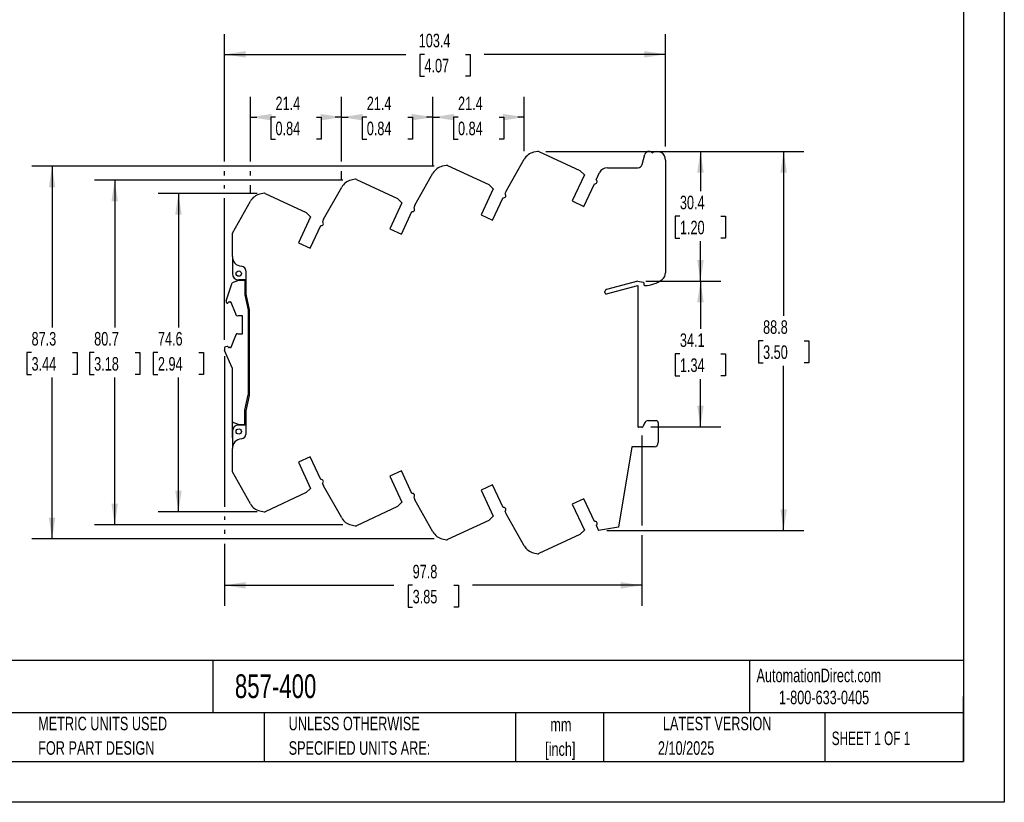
# Model space of a CAD drawing. Header units: millimetres. Extents: x 0 to 419, y 0 to 324.
# Tile 2 of 3: x 188 to 419, y 0 to 183. Entities that reach past the tile are written whole.
import ezdxf

# ---------------------------------------------------------------- set-up
doc = ezdxf.new("R2010")
doc.units = ezdxf.units.MM
doc.header["$LTSCALE"] = 1.5
doc.linetypes.add('CENTERX2', pattern=[20.32, 12.7, -2.54, 2.54, -2.54])
doc.layers.add('DIMENSIONS', color=140, linetype='Continuous', lineweight=25)
doc.layers.add('TEXT', color=140, linetype='Continuous', lineweight=25)
doc.styles.add('SLDTEXTSTYLE0', font='TXT', dxfattribs={"width": 0.7})
doc.styles.add('SLDTEXTSTYLE1', font='TXT', dxfattribs={"width": 0.65})
doc.dimstyles.new('SLDDIMSTYLE0', dxfattribs={"dimtxt": 3.237012, "dimasz": 4.953, "dimexe": 0, "dimexo": 0.0625, "dimgap": 0.809253, "dimtad": 0, "dimtih": 1, "dimtoh": 1, "dimrnd": 1e-09, "dimzin": 12, "dimdsep": 46, "dimtxsty": 'SLDTEXTSTYLE0', "dimsah": 1, "dimcen": 0.09, "dimadec": 0, "dimazin": 3, "dimtfac": 1, "dimtofl": 0, "dimtmove": 0, "dimatfit": 3, "dimfxl": 0, "dimfrac": 2, "dimtolj": 1, "dimtzin": 12, "dimarcsym": 0})

# ---------------------------------------------------------------- blocks, each defined once
blk = doc.blocks.new('SW_NOTE_0_1')
at = {"layer": 'TEXT', "color": 0, "linetype": 'CENTERX2', "lineweight": 18, "char_height": 3.175, "attachment_point": 2, "style": 'SLDTEXTSTYLE0'}
for s, insert in [('mm', (4.27, 4.09)), ('[inch]', (4.14, -1.64))]:
    blk.add_mtext(s, dxfattribs=dict(at, insert=insert))
blk = doc.blocks.new('SW_NOTE_0_2')
at = {"layer": 'TEXT', "color": 0, "linetype": 'CENTERX2', "lineweight": 18, "char_height": 3.175, "attachment_point": 1, "style": 'SLDTEXTSTYLE0'}
for s, insert in [('UNLESS OTHERWISE', (0, 4.09)), ('SPECIFIED UNITS ARE:', (0, -1.64))]:
    blk.add_mtext(s, dxfattribs=dict(at, insert=insert))
blk = doc.blocks.new('SW_NOTE_0_6')
at = {"layer": 'TEXT', "color": 0, "linetype": 'CENTERX2', "lineweight": 18, "char_height": 3.175, "attachment_point": 1, "style": 'SLDTEXTSTYLE0'}
for s, insert in [('METRIC UNITS USED', (0, 4.09)), ('FOR PART DESIGN', (0, -1.64))]:
    blk.add_mtext(s, dxfattribs=dict(at, insert=insert))
blk = doc.blocks.new('_D_2')
at = {"layer": 'DIMENSIONS'}
for p, q in [((244, 142.64), (220.83, 142.64)), ((225.59, 142.64), (225.59, 111.23)), ((220.78, 105.36), (219.7, 105.36)), ((219.7, 105.36), (219.7, 100.21)), ((230.4, 105.36), (231.49, 105.36)), ((231.49, 105.36), (231.49, 100.21)), ((219.7, 100.21), (220.78, 100.21)), ((225.59, 68.07), (225.59, 99.49)), ((231.49, 100.21), (230.4, 100.21)), ((244, 68.07), (220.83, 68.07))]:
    blk.add_line(p, q, dxfattribs=at)
for points in [[(225.59, 142.64), (224.83, 137.68), (226.35, 137.68)], [(225.59, 68.07), (226.35, 73.03), (224.83, 73.03)]]:
    blk.add_solid(points, dxfattribs=at)
at = {"layer": 'DIMENSIONS', "char_height": 3.175, "attachment_point": 1, "style": 'SLDTEXTSTYLE0'}
for s, insert in [('74.6', (220.78, 110.17)), ('2.94', (220.78, 104.3))]:
    blk.add_mtext(s, dxfattribs=dict(at, insert=insert))
blk = doc.blocks.new('_D_3')
at = {"layer": 'DIMENSIONS'}
for p, q in [((264.13, 145.72), (205.89, 145.72)), ((210.65, 145.72), (210.65, 111.23)), ((205.84, 105.36), (204.75, 105.36)), ((204.75, 105.36), (204.75, 100.21)), ((215.46, 105.36), (216.55, 105.36)), ((216.55, 105.36), (216.55, 100.21)), ((204.75, 100.21), (205.84, 100.21)), ((210.65, 64.99), (210.65, 99.49)), ((216.55, 100.21), (215.46, 100.21)), ((264.13, 64.99), (205.89, 64.99))]:
    blk.add_line(p, q, dxfattribs=at)
for points in [[(210.65, 145.72), (209.89, 140.77), (211.41, 140.77)], [(210.65, 64.99), (211.41, 69.95), (209.89, 69.95)]]:
    blk.add_solid(points, dxfattribs=at)
at = {"layer": 'DIMENSIONS', "char_height": 3.175, "attachment_point": 1, "style": 'SLDTEXTSTYLE0'}
for s, insert in [('80.7', (205.84, 110.17)), ('3.18', (205.84, 104.3))]:
    blk.add_mtext(s, dxfattribs=dict(at, insert=insert))
blk = doc.blocks.new('_D_4')
at = {"layer": 'DIMENSIONS'}
for p, q in [((285.52, 148.99), (191.22, 148.99)), ((195.98, 148.99), (195.98, 111.23)), ((191.17, 105.36), (190.08, 105.36)), ((190.08, 105.36), (190.08, 100.21)), ((200.79, 105.36), (201.88, 105.36)), ((201.88, 105.36), (201.88, 100.21)), ((190.08, 100.21), (191.17, 100.21)), ((195.98, 61.72), (195.98, 99.49)), ((201.88, 100.21), (200.79, 100.21)), ((285.52, 61.72), (191.22, 61.72))]:
    blk.add_line(p, q, dxfattribs=at)
for points in [[(195.98, 148.99), (195.22, 144.04), (196.74, 144.04)], [(195.98, 61.72), (196.74, 66.68), (195.22, 66.68)]]:
    blk.add_solid(points, dxfattribs=at)
at = {"layer": 'DIMENSIONS', "char_height": 3.175, "attachment_point": 1, "style": 'SLDTEXTSTYLE0'}
for s, insert in [('87.3', (191.17, 110.17)), ('3.44', (191.17, 104.3))]:
    blk.add_mtext(s, dxfattribs=dict(at, insert=insert))
blk = doc.blocks.new('_D_5')
at = {"layer": 'DIMENSIONS'}
for p, q in [((311.71, 152.48), (372.15, 152.48)), ((367.39, 152.48), (367.39, 113.96)), ((362.58, 108.09), (361.5, 108.09)), ((361.5, 108.09), (361.5, 102.95)), ((372.2, 108.09), (373.29, 108.09)), ((373.29, 108.09), (373.29, 102.95)), ((361.5, 102.95), (362.58, 102.95)), ((367.39, 63.7), (367.39, 102.22)), ((373.29, 102.95), (372.2, 102.95)), ((325.95, 63.7), (372.15, 63.7))]:
    blk.add_line(p, q, dxfattribs=at)
for points in [[(367.39, 152.48), (366.63, 147.52), (368.15, 147.52)], [(367.39, 63.7), (368.15, 68.66), (366.63, 68.66)]]:
    blk.add_solid(points, dxfattribs=at)
at = {"layer": 'DIMENSIONS', "char_height": 3.175, "attachment_point": 1, "style": 'SLDTEXTSTYLE0'}
for s, insert in [('88.8', (362.58, 112.91)), ('3.50', (362.58, 107.04))]:
    blk.add_mtext(s, dxfattribs=dict(at, insert=insert))
blk = doc.blocks.new('_D_6')
at = {"layer": 'DIMENSIONS'}
for p, q in [((335.13, 122.09), (352.67, 122.09)), ((347.9, 122.09), (347.9, 110.9)), ((343.09, 105.03), (342.01, 105.03)), ((342.01, 105.03), (342.01, 99.89)), ((352.71, 105.03), (353.8, 105.03)), ((353.8, 105.03), (353.8, 99.89)), ((342.01, 99.89), (343.09, 99.89)), ((353.8, 99.89), (352.71, 99.89)), ((347.9, 87.97), (347.9, 99.16)), ((336.28, 87.97), (352.67, 87.97))]:
    blk.add_line(p, q, dxfattribs=at)
for points in [[(347.9, 122.09), (347.14, 117.14), (348.67, 117.14)], [(347.9, 87.97), (348.67, 92.92), (347.14, 92.92)]]:
    blk.add_solid(points, dxfattribs=at)
at = {"layer": 'DIMENSIONS', "char_height": 3.175, "attachment_point": 1, "style": 'SLDTEXTSTYLE0'}
for s, insert in [('34.1', (343.09, 109.85)), ('1.34', (343.09, 103.98))]:
    blk.add_mtext(s, dxfattribs=dict(at, insert=insert))
blk = doc.blocks.new('_D_7')
at = {"layer": 'DIMENSIONS'}
for p, q in [((311.71, 152.48), (352.67, 152.48)), ((347.9, 152.48), (347.9, 143.15)), ((343.09, 137.28), (342.01, 137.28)), ((342.01, 137.28), (342.01, 132.14)), ((352.71, 137.28), (353.8, 137.28)), ((353.8, 137.28), (353.8, 132.14)), ((342.01, 132.14), (343.09, 132.14)), ((353.8, 132.14), (352.71, 132.14)), ((347.9, 122.09), (347.9, 131.41)), ((335.13, 122.09), (352.67, 122.09))]:
    blk.add_line(p, q, dxfattribs=at)
for points in [[(347.9, 152.48), (347.14, 147.52), (348.67, 147.52)], [(347.9, 122.09), (348.67, 127.04), (347.14, 127.04)]]:
    blk.add_solid(points, dxfattribs=at)
at = {"layer": 'DIMENSIONS', "char_height": 3.175, "attachment_point": 1, "style": 'SLDTEXTSTYLE0'}
for s, insert in [('30.4', (343.09, 142.1)), ('1.20', (343.09, 136.23))]:
    blk.add_mtext(s, dxfattribs=dict(at, insert=insert))
blk = doc.blocks.new('_D_8')
at = {"layer": 'DIMENSIONS'}
for p, q in [((236.36, 150.13), (236.36, 179.97)), ((339.72, 153.62), (339.72, 179.97)), ((236.36, 175.21), (278.85, 175.21)), ((283.23, 175.21), (282.15, 175.21)), ((282.15, 175.21), (282.15, 170.07)), ((292.85, 175.21), (293.94, 175.21)), ((293.94, 175.21), (293.94, 170.07)), ((339.72, 175.21), (297.24, 175.21)), ((282.15, 170.07), (283.23, 170.07)), ((293.94, 170.07), (292.85, 170.07)), ((236.36, 146.86), (236.36, 147.85)), ((236.36, 143.78), (236.36, 144.58)), ((236.36, 108.33), (236.36, 141.49))]:
    blk.add_line(p, q, dxfattribs=at)
for points in [[(236.36, 175.21), (241.32, 174.45), (241.32, 175.97)], [(339.72, 175.21), (334.77, 175.97), (334.77, 174.45)]]:
    blk.add_solid(points, dxfattribs=at)
at = {"layer": 'DIMENSIONS', "char_height": 3.175, "attachment_point": 1, "style": 'SLDTEXTSTYLE0'}
for s, insert in [('103.4', (281.89, 180.03)), ('4.07', (283.23, 174.16))]:
    blk.add_mtext(s, dxfattribs=dict(at, insert=insert))
blk = doc.blocks.new('_D_9')
at = {"layer": 'DIMENSIONS'}
for p, q in [((263.83, 150.13), (263.83, 165.25)), ((285.22, 149.27), (285.22, 165.25)), ((263.83, 160.49), (265.33, 160.49)), ((269.72, 160.49), (268.63, 160.49)), ((268.63, 160.49), (268.63, 155.34)), ((279.34, 160.49), (280.42, 160.49)), ((280.42, 160.49), (280.42, 155.34)), ((285.22, 160.49), (283.72, 160.49)), ((268.63, 155.34), (269.72, 155.34)), ((280.42, 155.34), (279.34, 155.34)), ((263.83, 146), (263.83, 147.85))]:
    blk.add_line(p, q, dxfattribs=at)
for points in [[(263.83, 160.49), (268.79, 159.73), (268.79, 161.25)], [(285.22, 160.49), (280.27, 161.25), (280.27, 159.73)]]:
    blk.add_solid(points, dxfattribs=at)
at = {"layer": 'DIMENSIONS', "char_height": 3.175, "attachment_point": 1, "style": 'SLDTEXTSTYLE0'}
for s, insert in [('21.4', (269.72, 165.31)), ('0.84', (269.72, 159.44))]:
    blk.add_mtext(s, dxfattribs=dict(at, insert=insert))
blk = doc.blocks.new('_D_10')
at = {"layer": 'DIMENSIONS'}
for p, q in [((242.45, 150.13), (242.45, 165.25)), ((263.83, 150.13), (263.83, 165.25)), ((242.45, 160.49), (243.95, 160.49)), ((248.33, 160.49), (247.25, 160.49)), ((247.25, 160.49), (247.25, 155.34)), ((257.95, 160.49), (259.04, 160.49)), ((259.04, 160.49), (259.04, 155.34)), ((263.83, 160.49), (262.34, 160.49)), ((247.25, 155.34), (248.33, 155.34)), ((259.04, 155.34), (257.95, 155.34)), ((242.45, 146.86), (242.45, 147.85)), ((263.83, 146), (263.83, 147.85)), ((242.45, 142.73), (242.45, 144.58))]:
    blk.add_line(p, q, dxfattribs=at)
for points in [[(242.45, 160.49), (247.4, 159.73), (247.4, 161.25)], [(263.83, 160.49), (258.88, 161.25), (258.88, 159.73)]]:
    blk.add_solid(points, dxfattribs=at)
at = {"layer": 'DIMENSIONS', "char_height": 3.175, "attachment_point": 1, "style": 'SLDTEXTSTYLE0'}
for s, insert in [('21.4', (248.33, 165.31)), ('0.84', (248.33, 159.44))]:
    blk.add_mtext(s, dxfattribs=dict(at, insert=insert))
blk = doc.blocks.new('_D_11')
at = {"layer": 'DIMENSIONS'}
for p, q in [((285.22, 149.27), (285.22, 165.25)), ((306.6, 152.54), (306.6, 165.25)), ((285.22, 160.49), (286.72, 160.49)), ((291.1, 160.49), (290.02, 160.49)), ((290.02, 160.49), (290.02, 155.34)), ((300.72, 160.49), (301.81, 160.49)), ((301.81, 160.49), (301.81, 155.34)), ((306.6, 160.49), (305.11, 160.49)), ((290.02, 155.34), (291.1, 155.34)), ((301.81, 155.34), (300.72, 155.34))]:
    blk.add_line(p, q, dxfattribs=at)
for points in [[(285.22, 160.49), (290.17, 159.73), (290.17, 161.25)], [(306.6, 160.49), (301.65, 161.25), (301.65, 159.73)]]:
    blk.add_solid(points, dxfattribs=at)
at = {"layer": 'DIMENSIONS', "char_height": 3.175, "attachment_point": 1, "style": 'SLDTEXTSTYLE0'}
for s, insert in [('21.4', (291.1, 165.31)), ('0.84', (291.1, 159.44))]:
    blk.add_mtext(s, dxfattribs=dict(at, insert=insert))
blk = doc.blocks.new('_D_12')
at = {"layer": 'DIMENSIONS'}
for p, q in [((236.36, 104.52), (236.36, 69.22)), ((334.2, 85.95), (334.2, 64.85)), ((236.36, 66.93), (236.36, 66.14)), ((236.36, 63.85), (236.36, 62.87)), ((334.2, 62.56), (334.2, 46.06)), ((236.36, 60.58), (236.36, 46.06)), ((236.36, 50.83), (276.09, 50.83)), ((280.47, 50.83), (279.38, 50.83)), ((279.38, 50.83), (279.38, 45.68)), ((290.09, 50.83), (291.18, 50.83)), ((291.18, 50.83), (291.18, 45.68)), ((334.2, 50.83), (294.48, 50.83)), ((279.38, 45.68), (280.47, 45.68)), ((291.18, 45.68), (290.09, 45.68))]:
    blk.add_line(p, q, dxfattribs=at)
for points in [[(236.36, 50.83), (241.32, 50.06), (241.32, 51.59)], [(334.2, 50.83), (329.24, 51.59), (329.24, 50.06)]]:
    blk.add_solid(points, dxfattribs=at)
at = {"layer": 'DIMENSIONS', "char_height": 3.175, "attachment_point": 1, "style": 'SLDTEXTSTYLE0'}
for s, insert in [('97.8', (280.47, 55.64)), ('3.85', (280.47, 49.77))]:
    blk.add_mtext(s, dxfattribs=dict(at, insert=insert))

msp = doc.modelspace()

# ---------------------------------------------------------------- linework, layer by layer
at = {"color": 7, "linetype": 'Continuous'}
for p, q in [((419.104, 323.854), (419.104, 0.004)), ((419.104, 0.004), (0.004, 0.004))]:
    msp.add_line(p, q, dxfattribs=at)
for p, q in [((309.801, 152.477), (308.807, 152.259)), ((310.057, 152.448), (319.675, 147.964)), ((302.386, 143.142), (306.605, 150.631)), ((334.237, 149.397), (334.858, 151.715)), ((339.724, 150.456), (339.724, 124.057)), ((288.416, 149.207), (287.422, 148.989)), ((288.672, 149.178), (298.29, 144.694)), ((320.724, 146.977), (319.675, 147.964)), ((326.092, 148.656), (333.271, 148.656)), ((267.031, 145.937), (266.037, 145.719)), ((267.287, 145.908), (276.905, 141.424)), ((281.001, 139.872), (285.22, 147.361)), ((320.724, 146.977), (317.874, 140.865)), ((323.486, 145.803), (324.279, 147.501)), ((259.616, 136.602), (263.835, 144.091)), ((299.339, 143.707), (296.489, 137.595)), ((299.339, 143.707), (298.29, 144.694)), ((302.386, 143.142), (302.102, 142.534)), ((320.593, 139.597), (323.072, 144.914)), ((238.224, 133.32), (242.45, 140.821)), ((245.646, 142.667), (244.652, 142.449)), ((245.902, 142.638), (255.52, 138.154)), ((277.954, 140.437), (276.905, 141.424)), ((299.208, 136.327), (301.686, 141.643)), ((317.874, 140.865), (320.593, 139.597)), ((277.954, 140.437), (275.104, 134.325)), ((281.001, 139.872), (280.717, 139.264)), ((256.569, 137.167), (253.719, 131.055)), ((256.569, 137.167), (255.52, 138.154)), ((259.616, 136.602), (259.332, 135.994)), ((277.823, 133.057), (280.301, 138.373)), ((296.489, 137.595), (299.208, 136.327)), ((256.438, 129.787), (258.916, 135.103)), ((275.104, 134.325), (277.823, 133.057)), ((238.224, 127.85), (238.224, 133.32)), ((253.719, 131.055), (256.438, 129.787)), ((238.224, 127.85), (238.224, 123.856)), ((241.424, 122.356), (239.724, 122.356)), ((241.424, 119.002), (241.424, 124.363)), ((236.789, 117.475), (238.183, 121.67)), ((239.664, 122.263), (238.183, 121.67)), ((241.164, 122.263), (239.664, 122.263)), ((241.164, 122.263), (241.164, 118.863)), ((333.224, 122.091), (325.895, 120.127)), ((325.902, 119.094), (333.224, 121.056)), ((333.224, 122.091), (334.46, 121.862)), ((333.224, 121.056), (333.224, 88.056)), ((334.624, 121.665), (334.624, 121.256)), ((241.164, 118.863), (241.964, 115.254)), ((242.224, 115.393), (241.424, 119.002)), ((325.524, 119.384), (325.524, 119.644)), ((236.764, 117.317), (236.764, 117.218)), ((237.002, 116.925), (237.035, 116.917)), ((237.464, 117.213), (237.789, 117.213)), ((238.944, 114.563), (237.976, 117.085)), ((242.224, 95.319), (242.224, 115.393)), ((238.944, 114.563), (238.944, 114.423)), ((239.666, 114.063), (240.464, 114.063)), ((240.464, 114.063), (240.564, 113.963)), ((240.564, 109.763), (240.564, 113.963)), ((241.964, 115.254), (241.964, 95.471)), ((237.976, 106.641), (238.944, 109.163)), ((238.944, 109.302), (238.944, 109.163)), ((240.464, 109.663), (239.666, 109.663)), ((240.564, 109.763), (240.464, 109.663)), ((236.364, 106.423), (236.364, 106.063)), ((237.035, 106.809), (236.602, 106.717)), ((237.824, 106.516), (237.464, 106.513)), ((238.164, 101.763), (236.404, 105.866)), ((238.164, 101.763), (238.164, 89.063)), ((241.164, 91.863), (241.964, 95.471)), ((241.424, 91.71), (242.224, 95.319)), ((241.164, 88.463), (241.164, 91.863)), ((241.424, 86.348), (241.424, 91.71)), ((239.664, 88.463), (238.164, 89.063)), ((238.164, 89.063), (238.164, 85.363)), ((239.664, 88.463), (241.164, 88.463)), ((241.424, 88.356), (239.724, 88.356)), ((241.164, 88.463), (241.164, 88.356)), ((334.197, 87.856), (333.424, 87.856)), ((334.778, 88.828), (334.378, 87.971)), ((335.684, 89.406), (337.524, 89.406)), ((338.024, 88.906), (338.024, 84.256)), ((238.224, 86.856), (238.224, 82.861)), ((238.224, 85.363), (238.164, 85.363)), ((331.863, 83.256), (328.724, 64.456)), ((337.024, 83.256), (331.863, 83.256)), ((238.224, 77.392), (238.224, 82.861)), ((256.438, 80.925), (253.719, 79.657)), ((258.916, 75.609), (256.438, 80.925)), ((253.719, 79.657), (256.569, 73.545)), ((242.45, 69.891), (238.224, 77.392)), ((277.823, 77.655), (275.104, 76.387)), ((275.104, 76.387), (277.954, 70.275)), ((280.301, 72.339), (277.823, 77.655)), ((259.332, 74.718), (259.616, 74.11)), ((263.835, 66.621), (259.616, 74.11)), ((299.208, 74.385), (296.489, 73.117)), ((301.686, 69.069), (299.208, 74.385)), ((255.52, 72.558), (245.902, 68.074)), ((255.52, 72.558), (256.569, 73.545)), ((296.489, 73.117), (299.339, 67.005)), ((276.905, 69.288), (267.287, 64.804)), ((276.905, 69.288), (277.954, 70.275)), ((280.717, 71.448), (281.001, 70.84)), ((285.22, 63.351), (281.001, 70.84)), ((320.593, 71.115), (317.874, 69.847)), ((317.874, 69.847), (320.724, 63.735)), ((323.072, 65.798), (320.593, 71.115)), ((244.652, 68.263), (245.646, 68.045)), ((298.29, 66.018), (299.339, 67.005)), ((302.102, 68.178), (302.386, 67.57)), ((306.605, 60.081), (302.386, 67.57)), ((266.037, 64.993), (267.031, 64.775)), ((298.29, 66.018), (288.672, 61.534)), ((323.486, 64.909), (324.049, 63.703)), ((319.675, 62.748), (310.057, 58.264)), ((319.675, 62.748), (320.724, 63.735)), ((328.724, 64.456), (324.049, 63.703)), ((287.422, 61.723), (288.416, 61.505)), ((308.807, 58.453), (309.801, 58.235))]:
    msp.add_line(p, q)
for centre in [(239.724, 123.856), (239.724, 86.856)]:
    msp.add_circle(centre, 0.625)
for centre, radius, start, end in [((309.887, 152.086), 0.4, 64.80055, 102.35808), ((335.824, 151.457), 1, 48.6264, 165.00245), ((337.724, 150.456), 2, 0, 120.23183), ((309.524, 148.986), 3.35, 102.35798, 150.60485), ((336.617, 152.357), 0.2, 228.68754, 299.98909), ((288.139, 145.716), 3.35, 102.35798, 150.60485), ((288.502, 148.816), 0.4, 64.80055, 102.35808), ((326.092, 146.656), 2, 90, 155.00748), ((333.271, 149.656), 1, 270, 345.00245), ((266.754, 142.446), 3.35, 102.35798, 150.60485), ((267.117, 145.546), 0.4, 64.80055, 102.35808), ((323.19, 145.4), 0.5, 256.3123, 53.74569), ((245.369, 139.176), 3.35, 102.35798, 150.60346), ((245.732, 142.276), 0.4, 64.80055, 102.35808), ((301.812, 142.127), 0.5, 255.44905, 54.49604), ((280.427, 138.857), 0.5, 255.44905, 54.49604), ((259.042, 135.587), 0.5, 255.44905, 54.49604), ((240.524, 127.85), 2.3, 180, 265.08647), ((240.224, 124.363), 1.2, 360, 85.07605), ((239.724, 123.856), 1.5, 180, 270), ((334.824, 127.756), 6.7, 269.99536, 308.09258), ((337.724, 124.057), 2, 308.09739, 0), ((326.024, 119.644), 0.5, 105.00146, 179.99999), ((334.424, 121.665), 0.2, 0.00007, 79.50353), ((334.824, 121.256), 0.2, 180, 270), ((325.824, 119.384), 0.3, 180.00003, 285.00053), ((237.264, 117.319), 0.5, 161.80385, 180.21365), ((237.064, 117.218), 0.3, 179.99999, 258.07292), ((237.076, 117.113), 0.2, 258.09077, 345.61267), ((237.464, 117.013), 0.2, 89.99999, 165.52249), ((237.789, 117.013), 0.2, 80.06363, 90), ((237.789, 117.013), 0.2, 20.99789, 80.03871), ((239.395, 114.423), 0.451, 180.00001, 306.93344), ((239.395, 109.302), 0.451, 53.06656, 179.99999), ((236.664, 106.423), 0.3, 101.99535, 179.99999), ((237.076, 106.613), 0.2, 14.3874, 101.99532), ((237.464, 106.713), 0.2, 194.47742, 270.10048), ((237.789, 106.713), 0.2, 279.96129, 339.00211), ((236.864, 106.062), 0.5, 179.88102, 203.07423), ((239.724, 86.856), 1.5, 90, 180), ((333.424, 88.056), 0.2, 180, 270), ((334.197, 88.056), 0.2, 270.00012, 335.00509), ((335.684, 88.406), 1, 90, 155.00505), ((337.524, 88.906), 0.5, 0, 90), ((240.224, 86.348), 1.2, 274.92395, 0), ((240.524, 82.861), 2.3, 94.91353, 180), ((337.024, 84.256), 1, 270, 0), ((259.042, 75.125), 0.5, 305.50396, 104.55095), ((280.427, 71.855), 0.5, 305.50396, 104.55095), ((245.369, 71.535), 3.35, 209.39515, 257.64202), ((245.732, 68.436), 0.4, 257.64192, 295.19945), ((301.812, 68.585), 0.5, 305.50396, 104.55095), ((266.754, 68.265), 3.35, 209.39515, 257.64202), ((267.117, 65.166), 0.4, 257.64192, 295.19945), ((323.19, 65.312), 0.5, 306.25431, 103.6877), ((288.139, 64.995), 3.35, 209.39515, 257.64202), ((288.502, 61.896), 0.4, 257.64192, 295.19945), ((309.524, 61.725), 3.35, 209.39515, 257.64202), ((309.887, 58.626), 0.4, 257.64192, 295.19945)]:
    msp.add_arc(centre, radius, start, end)
at = {"layer": 'TEXT'}
for p, q in [((409.575, 314.325), (409.575, 9.525)), ((409.575, 33.189), (9.525, 33.189)), ((233.638, 33.189), (233.638, 20.955)), ((359.363, 33.189), (359.363, 20.955)), ((409.575, 9.525), (409.575, 24.765)), ((409.575, 20.955), (9.525, 20.955)), ((245.67, 20.955), (245.67, 9.525)), ((304.536, 20.955), (304.536, 9.525)), ((325.218, 20.955), (325.218, 9.525)), ((377.023, 20.955), (377.023, 9.525)), ((9.525, 9.525), (409.575, 9.525))]:
    msp.add_line(p, q, dxfattribs=at)

# ---------------------------------------------------------------- block references
at = {"layer": 'TEXT', "linetype": 'CENTERX2', "lineweight": 18}
for name, p in [('SW_NOTE_0_6', (192.718, 15.953)), ('SW_NOTE_0_2', (251.412, 15.953)), ('SW_NOTE_0_1', (310.929, 15.701))]:
    msp.add_blockref(name, p, dxfattribs=at)

# ---------------------------------------------------------------- texts
for s, insert, char_height, attachment_point, style in [('857-400', (238.812, 29.976), 5.5562, 1, 'SLDTEXTSTYLE0'), ('AutomationDirect.com', (361.042, 31.315), 3.175, 1, 'SLDTEXTSTYLE0'), ('1-800-633-0405', (366.287, 26.156), 3.175, 1, 'SLDTEXTSTYLE0'), ('LATEST VERSION', (351.828, 20.046), 3.175, 2, 'SLDTEXTSTYLE0'), ('SHEET 1 OF 1', (378.662, 16.577), 3.175, 1, 'SLDTEXTSTYLE1'), ('2/10/2025', (344.552, 14.299), 3.175, 2, 'SLDTEXTSTYLE0')]:
    msp.add_mtext(s, dxfattribs=dict(at, insert=insert, char_height=char_height, attachment_point=attachment_point, style=style))

# ---------------------------------------------------------------- dimensions: what is measured, and where the dimension line sits
at = {"layer": 'DIMENSIONS'}
for base, p1, p2, picture, middle in [((236.364, 175.212), (339.724, 150.456), (236.364, 106.423), '_D_8', (288.044, 175.212)), ((242.4499, 160.4893), (263.8348, 144.0907), (242.4499, 140.8208), '_D_10', (253.1423, 160.4893)), ((263.834828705, 160.489330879), (285.219828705, 147.360749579), (263.834828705, 144.090749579), '_D_9', (274.527328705, 160.489330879)), ((306.604828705, 160.489330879), (285.219828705, 147.360749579), (306.604828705, 150.630749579), '_D_11', (295.912328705, 160.489330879)), ((334.197, 50.827), (236.364, 106.423), (334.197, 87.856), '_D_12', (285.28, 50.827))]:
    dim = msp.add_linear_dim(base=base, p1=p1, p2=p2, dimstyle='SLDDIMSTYLE0', dxfattribs=at)
    dim.commit()
    dim.dimension.update_dxf_attribs({"geometry": picture, "text_midpoint": middle, "dimtype": 160})
for base, p1, p2, picture, middle in [((367.392, 63.703), (309.801, 152.477), (324.049, 63.703), '_D_5', (367.392, 108.09)), ((347.904, 152.477), (333.224, 122.091), (309.801, 152.477), '_D_7', (347.904, 137.284)), ((195.98, 61.723), (287.422, 148.989), (287.422, 61.723), '_D_4', (195.98, 105.356)), ((210.649, 145.719), (266.037, 64.993), (266.037, 145.719), '_D_3', (210.649, 105.356)), ((225.592, 68.074), (245.902, 142.638), (245.902, 68.074), '_D_2', (225.592, 105.356)), ((347.904, 122.091), (334.378, 87.971), (333.224, 122.091), '_D_6', (347.904, 105.031))]:
    dim = msp.add_linear_dim(base=base, p1=p1, p2=p2, angle=90, dimstyle='SLDDIMSTYLE0', dxfattribs=at)
    dim.commit()
    dim.dimension.update_dxf_attribs({"geometry": picture, "text_midpoint": middle, "dimtype": 160})

doc.saveas('drawing.dxf')
